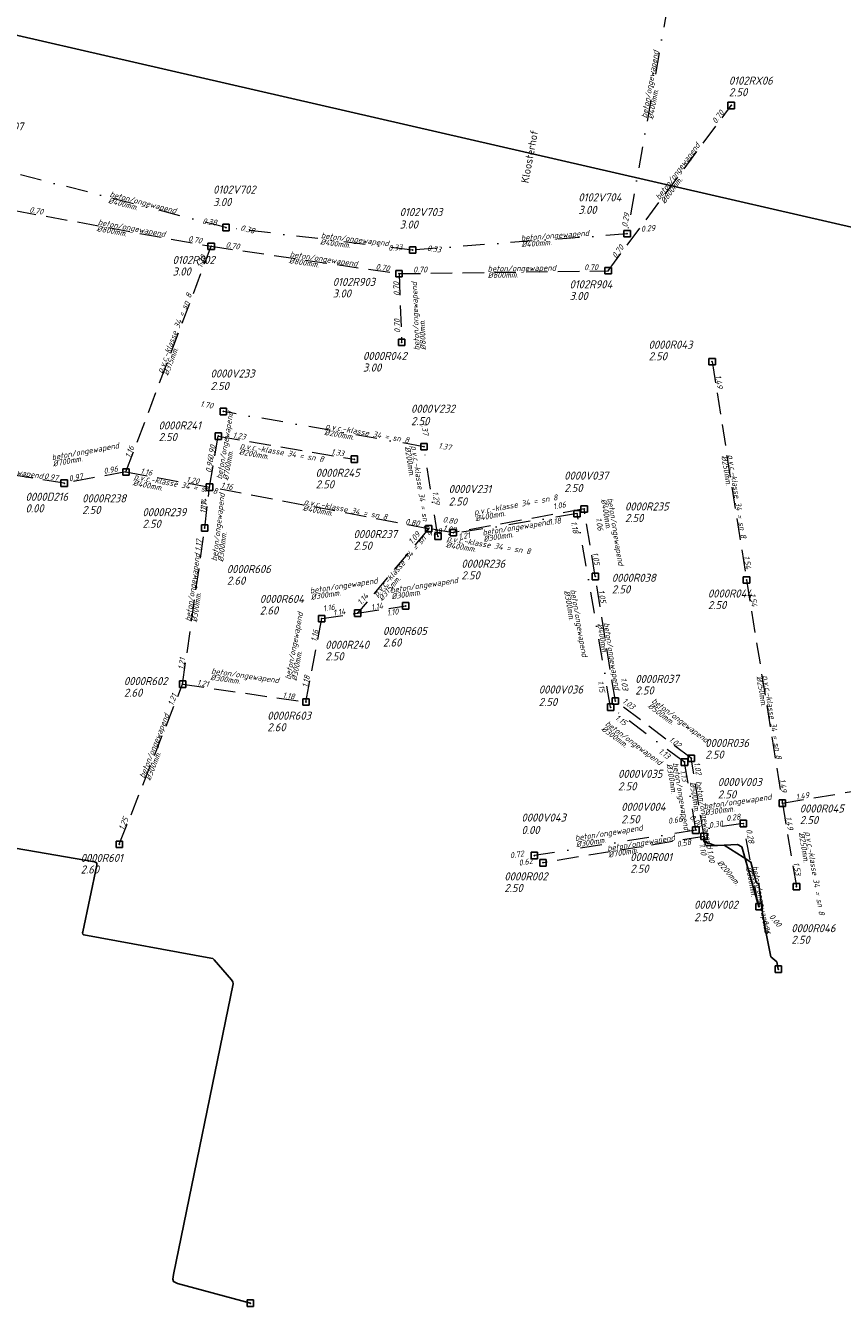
# Model space of a CAD drawing. Extents: x 155498 to 174806, y 452529 to 461643.
# Tile 6 of 44: x 157732 to 157923, y 460163 to 460461. Entities that reach past the tile are written whole.
import ezdxf
from ezdxf.enums import TextEntityAlignment as Align

# ---------------------------------------------------------------- set-up
doc = ezdxf.new("R2010")
doc.units = 0
doc.header["$PDMODE"] = 64
doc.header["$PDSIZE"] = 1.5
doc.linetypes.add('RI-HWA', pattern=[7.4, 5, -2.4])
doc.linetypes.add('RI-VWA', pattern=[11, 5, -3, 0, -3])
doc.layers.get('0').update_dxf_attribs({"linetype": 'CONTINUOUS'})
doc.layers.get('DEFPOINTS').update_dxf_attribs({"linetype": 'CONTINUOUS'})
for name, color, linetype, lineweight in [('B-OI-RI-GWA_PUTNUMMER-T18', 10, 'CONTINUOUS', 18), ('B-OI-RI-HWA-BOB-T18', 150, 'CONTINUOUS', 18), ('B-OI-RI-HWA-MATERIAAL-T18', 150, 'CONTINUOUS', 18), ('B-OI-RI-HWA-PUTDEKSELHOOGTE-T25', 150, 'CONTINUOUS', 25), ('B-OI-RI-HWA-PUTNUMMER-T25', 150, 'CONTINUOUS', 25), ('B-OI-RI-HWA_DIAMETER-T18', 150, 'CONTINUOUS', 18), ('B-OI-RI-HWA_RIOOLPUT-S', 150, 'CONTINUOUS', 25), ('B-OI-RI-HWA_TRANSPORTLEIDING-G', 150, 'RI-HWA', 18), ('B-OI-RI-VWA-BOB-T18', 34, 'CONTINUOUS', 18), ('B-OI-RI-VWA-DIAMETER-T18', 34, 'CONTINUOUS', 18), ('B-OI-RI-VWA-MATERIAAL-T18', 34, 'CONTINUOUS', 18), ('B-OI-RI-VWA_PUTDEKSELHOOGTE-T25', 34, 'CONTINUOUS', 25), ('B-OI-RI-VWA_PUTNUMMER-T25', 34, 'CONTINUOUS', 25), ('B-OI-RI-VWA_RIOOLPUT-S', 34, 'CONTINUOUS', 25), ('B-OI-RI-VWA_TRANSPORTLEIDING-G', 34, 'RI-VWA', 18), ('B-XX-OG-TOPOGRAFIE-T18', 2, 'CONTINUOUS', 18)]:
    doc.layers.add(name, color=color, linetype=linetype, lineweight=lineweight)
for name, color, linetype in [('hemelwater', 7, 'CONTINUOUS'), ('onbekend', 7, 'CONTINUOUS'), ('persleiding', 7, 'CONTINUOUS')]:
    doc.layers.add(name, color=color, linetype=linetype)
doc.styles.add('NLCS-ISO-M-T18', font='NLCS-ISO.ttf', dxfattribs={"height": 1.8})
doc.styles.add('NLCS-ISO-M750-T18_CURSIEF', font='NLCS-ISO.ttf', dxfattribs={"oblique": 15, "height": 1.35})
doc.styles.add('NLCS-ISO-M750-T25_CURSIEF', font='NLCS-ISO.ttf', dxfattribs={"oblique": 15, "height": 1.875})

# ---------------------------------------------------------------- blocks, each defined once
blk = doc.blocks.new('ACMAP_ANN_TEMPLATE_hwa-diam')
at = {"style": 'NLCS-ISO-M750-T18_CURSIEF', "oblique": 15}
blk.add_attdef('hwa-diam', (-3.7, -1.3), '', height=1.35, dxfattribs=at)
blk = doc.blocks.new('ACMAP_ANN_TEMPLATE_hwa-nap-l')
at = {"style": 'NLCS-ISO-M750-T18_CURSIEF', "oblique": 15}
blk.add_attdef('hwa-nap-l', (3.3, 0.2), '', height=1.35, dxfattribs=at)
blk = doc.blocks.new('ACMAP_ANN_TEMPLATE_hwa-nap-r')
at = {"style": 'NLCS-ISO-M750-T18_CURSIEF', "oblique": 15}
blk.add_attdef('hwa-nap-r', (-5.6, 0.2), '', height=1.35, dxfattribs=at)
blk = doc.blocks.new('ACMAP_ANN_TEMPLATE_vwa-diam')
at = {"style": 'NLCS-ISO-M750-T18_CURSIEF', "oblique": 15}
blk.add_attdef('vwa-diam', (0.3, -1.3), '', height=1.35, dxfattribs=at)
blk = doc.blocks.new('ACMAP_ANN_TEMPLATE_vwa-materiaal')
at = {"style": 'NLCS-ISO-M750-T18_CURSIEF', "oblique": 15}
blk.add_attdef('vwa-mat', (0.3, 0.2), '', height=1.35, dxfattribs=at)
blk = doc.blocks.new('ACMAP_ANN_TEMPLATE_vwa-nap-l')
at = {"style": 'NLCS-ISO-M750-T18_CURSIEF', "oblique": 15}
blk.add_attdef('vwa-nap-l', (3.3, 0.2), '', height=1.35, dxfattribs=at)
blk = doc.blocks.new('ACMAP_ANN_TEMPLATE_vwa-nap-r')
at = {"style": 'NLCS-ISO-M750-T18_CURSIEF', "oblique": 15}
blk.add_attdef('vwa-nap-r', (-5.6, 0.2), '', height=1.35, dxfattribs=at)
blk = doc.blocks.new('ACMAP_ANN_TEMPLATE_hwa-materiaal')
at = {"style": 'NLCS-ISO-M750-T18_CURSIEF', "oblique": 15}
blk.add_attdef('hwa-mat', (-3.7, 0.2), '', height=1.35, dxfattribs=at)
blk = doc.blocks.new('ACMAP_ANN_TEMPLATE_hwa-puth')
at = {"style": 'NLCS-ISO-M750-T25_CURSIEF', "oblique": 15}
blk.add_attdef('hwa-puth', (-9, -6.8), '', height=1.88, dxfattribs=at)
blk = doc.blocks.new('ACMAP_ANN_TEMPLATE_hwa-putnr')
at = {"style": 'NLCS-ISO-M750-T25_CURSIEF', "oblique": 15}
blk.add_attdef('hwa-putnr', (-9, -4.1), '', height=1.88, dxfattribs=at)
blk = doc.blocks.new('ACMAP_ANN_TEMPLATE_vwa-puth')
at = {"style": 'NLCS-ISO-M750-T25_CURSIEF', "oblique": 15}
blk.add_attdef('vwa-puth', (-3, 5), '', height=1.88, dxfattribs=at)
blk = doc.blocks.new('ACMAP_ANN_TEMPLATE_vwa-putnr')
at = {"style": 'NLCS-ISO-M750-T25_CURSIEF', "oblique": 15}
blk.add_attdef('vaw-putnr', (-3, 7.9), '', height=1.88, dxfattribs=at)
blk = doc.blocks.new('ACMAP_ANN_TEMPLATE_gwa-putnr')
at = {"style": 'NLCS-ISO-M750-T25_CURSIEF', "oblique": 15}
blk.add_attdef('gwa-putnr', (3, -2.1), '', height=1.88, dxfattribs=at)

msp = doc.modelspace()

# ---------------------------------------------------------------- linework, layer by layer
at = {"layer": 'B-OI-RI-HWA_RIOOLPUT-S'}
for p in [(157896.68, 460442.08), (157775.63, 460409.3), (157819.35, 460402.94), (157868.04, 460403.61), (157819.96, 460386.94), (157892.25, 460382.47), (157777.28, 460365.11), (157808.94, 460359.74), (157755.77, 460356.77), (157741.41, 460354.16), (157775.23, 460353.24), (157862.46, 460348.17), (157774.13, 460343.74), (157826.23, 460343.55), (157831.97, 460342.64), (157865.03, 460332.44), (157900.25, 460331.64), (157820.9, 460325.61), (157801.36, 460322.63), (157809.7, 460323.91), (157768.96, 460307.38), (157797.68, 460303.21), (157869.72, 460303.45), (157887.38, 460290.12), (157908.59, 460279.68), (157890.35, 460271.93), (157754.24, 460270.1), (157852.87, 460265.79), (157911.87, 460260.26)]:
    msp.add_point(p, dxfattribs=at)
at = {"layer": 'B-OI-RI-HWA_TRANSPORTLEIDING-G'}
for p, q in [((157868.04, 460403.61), (157896.68, 460442.08)), ((157729.91, 460417.62), (157775.63, 460409.3)), ((157755.77, 460356.77), (157775.63, 460409.3)), ((157775.63, 460409.3), (157819.35, 460402.94)), ((157819.35, 460402.94), (157868.04, 460403.61)), ((157819.35, 460402.94), (157819.96, 460386.94)), ((157892.25, 460382.47), (157900.25, 460331.64)), ((157775.23, 460353.24), (157777.28, 460365.11)), ((157777.28, 460365.11), (157808.94, 460359.74)), ((157741.41, 460354.16), (157707.17, 460359.5)), ((157755.77, 460356.77), (157741.41, 460354.16)), ((157755.77, 460356.77), (157775.23, 460353.24)), ((157774.13, 460343.74), (157775.23, 460353.24)), ((157826.23, 460343.55), (157775.23, 460353.24)), ((157862.46, 460348.17), (157831.97, 460342.64)), ((157865.03, 460332.44), (157862.46, 460348.17)), ((157768.96, 460307.38), (157774.13, 460343.74)), ((157826.23, 460343.55), (157809.7, 460323.91)), ((157831.97, 460342.64), (157826.23, 460343.55)), ((157869.72, 460303.45), (157865.03, 460332.44)), ((157900.25, 460331.64), (157908.59, 460279.68)), ((157809.7, 460323.91), (157820.9, 460325.61)), ((157797.68, 460303.21), (157801.36, 460322.63)), ((157801.36, 460322.63), (157809.7, 460323.91)), ((157754.24, 460270.1), (157768.96, 460307.38)), ((157768.96, 460307.38), (157797.68, 460303.21)), ((157887.38, 460290.12), (157869.72, 460303.45)), ((157890.35, 460271.93), (157887.38, 460290.12)), ((157908.59, 460279.68), (157944.92, 460285.76)), ((157908.59, 460279.68), (157911.87, 460260.26)), ((157890.35, 460271.93), (157852.87, 460265.79))]:
    msp.add_line(p, q, dxfattribs=at)
at = {"layer": 'B-OI-RI-VWA_RIOOLPUT-S'}
for p in [(157779.07, 460413.67), (157872.45, 460412.22), (157822.51, 460408.43), (157778.46, 460370.85), (157825.14, 460362.66), (157860.8, 460347.09), (157828.42, 460341.82), (157868.61, 460302.02), (157885.81, 460289.22), (157888.46, 460273.39), (157899.5, 460274.94), (157850.85, 460267.49), (157903.13, 460255.58)]:
    msp.add_point(p, dxfattribs=at)
at = {"layer": 'B-OI-RI-VWA_TRANSPORTLEIDING-G'}
for p, q in [((157881.89, 460465.24), (157872.45, 460412.22)), ((157779.07, 460413.67), (157724.05, 460427.81)), ((157822.51, 460408.43), (157779.07, 460413.67)), ((157872.45, 460412.22), (157822.51, 460408.43)), ((157825.14, 460362.66), (157778.46, 460370.85)), ((157828.42, 460341.82), (157825.14, 460362.66)), ((157860.8, 460347.09), (157828.42, 460341.82)), ((157868.61, 460302.02), (157860.8, 460347.09)), ((157885.81, 460289.22), (157868.61, 460302.02)), ((157888.46, 460273.39), (157885.81, 460289.22)), ((157899.5, 460274.94), (157888.46, 460273.39)), ((157903.13, 460255.58), (157899.5, 460274.94)), ((157888.46, 460273.39), (157850.85, 460267.49))]:
    msp.add_line(p, q, dxfattribs=at)
at = {"layer": 'DEFPOINTS', "flags": 128}
msp.add_lwpolyline([(157498.69, 460511.77), (157666.49, 461268.41), (158141.33, 461489.21), (159256.93, 461205.94), (159206.49, 460696.31), (158205.71, 460856.25), (158144.02, 460363.33)], close=True, dxfattribs=at)
at = {"layer": 'hemelwater'}
msp.add_lwpolyline([(157903.13, 460255.58), (157899.12, 460269.48), (157898.14, 460270.03), (157893.5, 460269.81), (157892.94, 460269.81), (157890.34, 460270.72), (157890.28, 460271.36), (157890.35, 460271.93)], dxfattribs=at)
at = {"layer": 'onbekend'}
msp.add_lwpolyline([(157907.64, 460241.03), (157907.33, 460242.73), (157905.91, 460243.92), (157904.71, 460249.72), (157904.02, 460253.62), (157903.11, 460260.75), (157902.46, 460261.3), (157901.26, 460265.97), (157899.48, 460267.08), (157895.07, 460269.9), (157890.95, 460269.74), (157890.6, 460270.04), (157890.35, 460271.93)], dxfattribs=at)
msp.add_point((157907.64, 460241.03), dxfattribs=at)
at = {"layer": 'persleiding'}
msp.add_lwpolyline([(157784.76, 460163.28), (157767.82, 460167.89), (157766.83, 460168.29), (157766.72, 460168.84), (157766.88, 460169.93), (157780.73, 460237.62), (157780.67, 460238.06), (157780.37, 460238.53), (157776.33, 460243.24), (157775.97, 460243.49), (157775.56, 460243.59), (157745.97, 460249.05), (157745.77, 460249.2), (157745.7, 460249.46), (157745.73, 460249.73), (157749.04, 460265.21), (157749.04, 460265.62), (157748.85, 460265.88), (157748.45, 460266.03), (157716.4, 460271.52)], dxfattribs=at)
msp.add_point((157784.76, 460163.28), dxfattribs=at)

# ---------------------------------------------------------------- block references
at = {"layer": 'B-OI-RI-GWA_PUTNUMMER-T18'}
msp.add_blockref('ACMAP_ANN_TEMPLATE_gwa-putnr', (157719.01, 460438.35), dxfattribs=at).add_auto_attribs({'gwa-putnr': '0100G507'})
at = {"layer": 'B-OI-RI-HWA-BOB-T18'}
for name, p, rotation, values in [('ACMAP_ANN_TEMPLATE_hwa-nap-r', (157896.68, 460442.08), 53.33413029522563, {'hwa-nap-r': '0.70'}), ('ACMAP_ANN_TEMPLATE_hwa-nap-l', (157729.91, 460417.62), 349.6803750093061, {'hwa-nap-l': '0.70'}), ('ACMAP_ANN_TEMPLATE_hwa-nap-r', (157775.63, 460409.3), 349.6803750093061, {'hwa-nap-r': '0.70'}), ('ACMAP_ANN_TEMPLATE_hwa-nap-l', (157775.63, 460409.3), 351.7279341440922, {'hwa-nap-l': '0.70'}), ('ACMAP_ANN_TEMPLATE_hwa-nap-l', (157868.04, 460403.61), 53.33413029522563, {'hwa-nap-l': '0.70'}), ('ACMAP_ANN_TEMPLATE_hwa-nap-r', (157775.63, 460409.3), 69.29623478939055, {'hwa-nap-r': '1.20'}), ('ACMAP_ANN_TEMPLATE_hwa-nap-r', (157819.35, 460402.94), 351.7279341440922, {'hwa-nap-r': '0.70'}), ('ACMAP_ANN_TEMPLATE_hwa-nap-l', (157819.35, 460402.94), 0.7824233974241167, {'hwa-nap-l': '0.70'}), ('ACMAP_ANN_TEMPLATE_hwa-nap-r', (157868.04, 460403.61), 0.7824233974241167, {'hwa-nap-r': '0.70'}), ('ACMAP_ANN_TEMPLATE_hwa-nap-l', (157819.8, 460394.5), 92.19737277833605, {'hwa-nap-l': '0.70'}), ('ACMAP_ANN_TEMPLATE_hwa-nap-r', (157819.63, 460394.76), 92.19737277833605, {'hwa-nap-r': '0.70'}), ('ACMAP_ANN_TEMPLATE_hwa-nap-l', (157892.25, 460382.47), 278.9442615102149, {'hwa-nap-l': '1.49'}), ('ACMAP_ANN_TEMPLATE_hwa-nap-l', (157755.77, 460356.77), 69.29623478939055, {'hwa-nap-l': '1.16'}), ('ACMAP_ANN_TEMPLATE_hwa-nap-l', (157777.28, 460365.11), 350.3787220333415, {'hwa-nap-l': '1.23'}), ('ACMAP_ANN_TEMPLATE_hwa-nap-r', (157777.28, 460365.11), 80.23424284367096, {'hwa-nap-r': '0.90'}), ('ACMAP_ANN_TEMPLATE_hwa-nap-r', (157808.94, 460359.74), 350.3787220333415, {'hwa-nap-r': '1.33'}), ('ACMAP_ANN_TEMPLATE_hwa-nap-l', (157747.49, 460355.51), 10.30484646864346, {'hwa-nap-l': '0.96'}), ('ACMAP_ANN_TEMPLATE_hwa-nap-l', (157755.77, 460356.77), 349.7298763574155, {'hwa-nap-l': '1.16'}), ('ACMAP_ANN_TEMPLATE_hwa-nap-l', (157775.23, 460353.24), 80.23424284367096, {'hwa-nap-l': '0.96'}), ('ACMAP_ANN_TEMPLATE_hwa-nap-l', (157733.34, 460355.51), 351.1308796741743, {'hwa-nap-l': '0.97'}), ('ACMAP_ANN_TEMPLATE_hwa-nap-r', (157748.13, 460355.35), 10.30484646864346, {'hwa-nap-r': '0.97'}), ('ACMAP_ANN_TEMPLATE_hwa-nap-r', (157775.23, 460353.24), 349.7298763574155, {'hwa-nap-r': '1.20'}), ('ACMAP_ANN_TEMPLATE_hwa-nap-r', (157783.26, 460351.85), 349.2361992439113, {'hwa-nap-r': '1.16'}), ('ACMAP_ANN_TEMPLATE_hwa-nap-l', (157774.13, 460343.74), 83.36886853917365, {'hwa-nap-l': '1.17'}), ('ACMAP_ANN_TEMPLATE_hwa-nap-r', (157775.23, 460353.24), 83.36886853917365, {'hwa-nap-r': '1.14'}), ('ACMAP_ANN_TEMPLATE_hwa-nap-l', (157852.11, 460347.25), 10.28020895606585, {'hwa-nap-l': '1.06'}), ('ACMAP_ANN_TEMPLATE_hwa-nap-r', (157826.23, 460343.55), 350.980677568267, {'hwa-nap-r': '0.80'}), ('ACMAP_ANN_TEMPLATE_hwa-nap-l', (157826.17, 460345.4), 350.980677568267, {'hwa-nap-l': '0.80'}), ('ACMAP_ANN_TEMPLATE_hwa-nap-r', (157865.84, 460340.49), 279.2761498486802, {'hwa-nap-r': '1.06'}), ('ACMAP_ANN_TEMPLATE_hwa-nap-l', (157820.44, 460337.17), 49.91580517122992, {'hwa-nap-l': '1.09'}), ('ACMAP_ANN_TEMPLATE_hwa-nap-r', (157831.97, 460342.64), 10.28020895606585, {'hwa-nap-r': '1.09'}), ('ACMAP_ANN_TEMPLATE_hwa-nap-l', (157826.23, 460343.55), 349.2361992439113, {'hwa-nap-l': '1.09'}), ('ACMAP_ANN_TEMPLATE_hwa-nap-r', (157774.13, 460343.74), 81.91181922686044, {'hwa-nap-r': '1.17'}), ('ACMAP_ANN_TEMPLATE_hwa-nap-r', (157865.03, 460332.44), 279.189685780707, {'hwa-nap-r': '1.05'}), ('ACMAP_ANN_TEMPLATE_hwa-nap-r', (157900.25, 460331.64), 278.9442615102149, {'hwa-nap-r': '1.54'}), ('ACMAP_ANN_TEMPLATE_hwa-nap-r', (157814.29, 460329.81), 49.91580517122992, {'hwa-nap-r': '1.14'}), ('ACMAP_ANN_TEMPLATE_hwa-nap-l', (157865.03, 460332.44), 279.2761498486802, {'hwa-nap-l': '1.05'}), ('ACMAP_ANN_TEMPLATE_hwa-nap-l', (157900.25, 460331.64), 279.1186590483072, {'hwa-nap-l': '1.54'}), ('ACMAP_ANN_TEMPLATE_hwa-nap-l', (157798.5, 460323.59), 8.682160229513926, {'hwa-nap-l': '1.16'}), ('ACMAP_ANN_TEMPLATE_hwa-nap-r', (157809.7, 460323.91), 8.682160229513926, {'hwa-nap-r': '1.14'}), ('ACMAP_ANN_TEMPLATE_hwa-nap-l', (157809.7, 460323.91), 8.653846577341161, {'hwa-nap-l': '1.14'}), ('ACMAP_ANN_TEMPLATE_hwa-nap-r', (157822.16, 460323.89), 8.653846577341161, {'hwa-nap-r': '1.10'}), ('ACMAP_ANN_TEMPLATE_hwa-nap-r', (157801.36, 460322.63), 79.28402933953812, {'hwa-nap-r': '1.16'}), ('ACMAP_ANN_TEMPLATE_hwa-nap-l', (157768.96, 460307.38), 81.91181922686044, {'hwa-nap-l': '1.21'}), ('ACMAP_ANN_TEMPLATE_hwa-nap-l', (157797.68, 460303.21), 79.28402933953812, {'hwa-nap-l': '1.18'}), ('ACMAP_ANN_TEMPLATE_hwa-nap-l', (157768.96, 460307.38), 351.7370012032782, {'hwa-nap-l': '1.21'}), ('ACMAP_ANN_TEMPLATE_hwa-nap-l', (157870.23, 460312.03), 279.189685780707, {'hwa-nap-l': '1.03'}), ('ACMAP_ANN_TEMPLATE_hwa-nap-r', (157768.96, 460307.38), 68.44359365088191, {'hwa-nap-r': '1.21'}), ('ACMAP_ANN_TEMPLATE_hwa-nap-r', (157797.68, 460303.21), 351.7370012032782, {'hwa-nap-r': '1.18'}), ('ACMAP_ANN_TEMPLATE_hwa-nap-r', (157875.56, 460299.65), 322.9540153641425, {'hwa-nap-r': '1.03'}), ('ACMAP_ANN_TEMPLATE_hwa-nap-l', (157879.27, 460296.07), 322.9540153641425, {'hwa-nap-l': '1.02'}), ('ACMAP_ANN_TEMPLATE_hwa-nap-r', (157888.72, 460283.58), 279.283434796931, {'hwa-nap-r': '1.02'}), ('ACMAP_ANN_TEMPLATE_hwa-nap-r', (157908.59, 460279.68), 279.1186590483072, {'hwa-nap-r': '1.49'}), ('ACMAP_ANN_TEMPLATE_hwa-nap-l', (157908.59, 460279.68), 9.500679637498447, {'hwa-nap-l': '1.49'}), ('ACMAP_ANN_TEMPLATE_hwa-nap-r', (157890.35, 460271.93), 310.178448, {'hwa-nap-r': '0.00'}), ('ACMAP_ANN_TEMPLATE_hwa-nap-l', (157754.24, 460270.1), 68.44359365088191, {'hwa-nap-l': '1.25'}), ('ACMAP_ANN_TEMPLATE_hwa-nap-l', (157908.59, 460279.68), 279.5814172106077, {'hwa-nap-l': '1.49'}), ('ACMAP_ANN_TEMPLATE_hwa-nap-l', (157880.88, 460268.72), 9.299372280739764, {'hwa-nap-l': '0.58'}), ('ACMAP_ANN_TEMPLATE_hwa-nap-l', (157890.35, 460271.93), 279.283434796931, {'hwa-nap-l': '1.00'}), ('ACMAP_ANN_TEMPLATE_hwa-nap-r', (157852.87, 460265.79), 9.299372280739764, {'hwa-nap-r': '0.62'}), ('ACMAP_ANN_TEMPLATE_hwa-nap-r', (157911.87, 460260.26), 279.5814172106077, {'hwa-nap-r': '1.53'}), ('ACMAP_ANN_TEMPLATE_hwa-nap-l', (157903.13, 460255.58), 310.178448, {'hwa-nap-l': '0.00'})]:
    msp.add_blockref(name, p, dxfattribs=dict(at, rotation=rotation)).add_auto_attribs(values)
at = {"layer": 'B-OI-RI-HWA-MATERIAAL-T18'}
for p, rotation, values in [((157882.36, 460422.84), 53.33413029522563, {'hwa-mat': 'beton/ongewapend'}), ((157752.77, 460413.46), 349.6803750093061, {'hwa-mat': 'beton/ongewapend'}), ((157797.49, 460406.12), 351.7279341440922, {'hwa-mat': 'beton/ongewapend'}), ((157843.69, 460403.27), 0.7824233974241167, {'hwa-mat': 'beton/ongewapend'}), ((157824.18, 460388.81), 92.19737277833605, {'hwa-mat': 'beton/ongewapend'}), ((157765.7, 460383.03), 69.29623478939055, {'hwa-mat': 'p.v.c.-klasse 34 = sn 8'}), ((157778.93, 460358.61), 80.23424284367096, {'hwa-mat': 'beton/ongewapend'}), ((157742.28, 460359.95), 10.30484646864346, {'hwa-mat': 'beton/ongewapend'}), ((157785.89, 460361.53), 350.3787220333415, {'hwa-mat': 'p.v.c.-klasse 34 = sn 8'}), ((157896.25, 460357.05), 278.9442615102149, {'hwa-mat': 'p.v.c.-klasse 34 = sn 8'}), ((157724.29, 460356.83), 351.1308796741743, {'hwa-mat': 'beton/ongewapend'}), ((157761.17, 460354.26), 349.7298763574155, {'hwa-mat': 'p.v.c.-klasse 34 = sn 8'}), ((157777.57, 460339.6), 83.36886853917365, {'hwa-mat': 'beton/ongewapend'}), ((157800.73, 460348.4), 349.2361992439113, {'hwa-mat': 'p.v.c.-klasse 34 = sn 8'}), ((157840.62, 460347.19), 10.28020895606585, {'hwa-mat': 'p.v.c.-klasse 34 = sn 8'}), ((157868.25, 460346.93), 279.2761498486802, {'hwa-mat': 'beton/ongewapend'}), ((157816.82, 460330.3), 49.91580517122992, {'hwa-mat': 'p.v.c.-klasse 34 = sn 8'}), ((157834.03, 460339.92), 350.980677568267, {'hwa-mat': 'p.v.c.-klasse 34 = sn 8'}), ((157771.55, 460325.56), 81.91181922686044, {'hwa-mat': 'beton/ongewapend'}), ((157802.4, 460328.83), 8.682160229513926, {'hwa-mat': 'beton/ongewapend'}), ((157821.12, 460328.93), 8.653846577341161, {'hwa-mat': 'beton/ongewapend'}), ((157794.93, 460311.94), 79.28402933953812, {'hwa-mat': 'beton/ongewapend'}), ((157867.38, 460317.95), 279.189685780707, {'hwa-mat': 'beton/ongewapend'}), ((157779.2, 460309.14), 351.7370012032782, {'hwa-mat': 'beton/ongewapend'}), ((157904.42, 460305.66), 279.1186590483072, {'hwa-mat': 'p.v.c.-klasse 34 = sn 8'}), ((157880.9, 460300.85), 322.9540153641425, {'hwa-mat': 'beton/ongewapend'}), ((157761.6, 460288.74), 68.44359365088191, {'hwa-mat': 'beton/ongewapend'}), ((157888.87, 460281.03), 279.283434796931, {'hwa-mat': 'beton/ongewapend'}), ((157871.61, 460268.86), 9.299372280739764, {'hwa-mat': 'beton/ongewapend'}), ((157914.29, 460269.3), 279.5814172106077, {'hwa-mat': 'p.v.c.-klasse 34 = sn 8'})]:
    msp.add_blockref('ACMAP_ANN_TEMPLATE_hwa-materiaal', p, dxfattribs=dict(at, rotation=rotation)).add_auto_attribs(values)
at = {"layer": 'B-OI-RI-HWA-PUTDEKSELHOOGTE-T25'}
for p, values in [((157905.14, 460451.03), {'hwa-puth': '2.50'}), ((157775.63, 460409.3), {'hwa-puth': '3.00'}), ((157812.92, 460404.18), {'hwa-puth': '3.00'}), ((157868.04, 460403.61), {'hwa-puth': '3.00'}), ((157886.44, 460389.56), {'hwa-puth': '2.50'}), ((157819.96, 460386.94), {'hwa-puth': '3.00'}), ((157772.37, 460370.76), {'hwa-puth': '2.50'}), ((157808.94, 460359.74), {'hwa-puth': '2.50'}), ((157741.41, 460354.16), {'hwa-puth': '0.00'}), ((157754.59, 460353.79), {'hwa-puth': '2.50'}), ((157768.61, 460350.57), {'hwa-puth': '2.50'}), ((157880.95, 460351.9), {'hwa-puth': '2.50'}), ((157817.76, 460345.47), {'hwa-puth': '2.50'}), ((157842.87, 460338.58), {'hwa-puth': '2.50'}), ((157788.27, 460337.33), {'hwa-puth': '2.60'}), ((157877.89, 460335.3), {'hwa-puth': '2.50'}), ((157795.94, 460330.39), {'hwa-puth': '2.60'}), ((157900.25, 460331.64), {'hwa-puth': '2.50'}), ((157824.61, 460322.93), {'hwa-puth': '2.60'}), ((157811.17, 460319.71), {'hwa-puth': '2.50'}), ((157883.35, 460311.77), {'hwa-puth': '2.50'}), ((157764.3, 460311.25), {'hwa-puth': '2.60'}), ((157797.68, 460303.21), {'hwa-puth': '2.60'}), ((157899.64, 460296.85), {'hwa-puth': '2.50'}), ((157921.64, 460281.59), {'hwa-puth': '2.50'}), ((157754.24, 460270.1), {'hwa-puth': '2.60'}), ((157882.17, 460270.28), {'hwa-puth': '2.50'}), ((157852.87, 460265.79), {'hwa-puth': '2.50'}), ((157919.68, 460253.73), {'hwa-puth': '2.50'})]:
    msp.add_blockref('ACMAP_ANN_TEMPLATE_hwa-puth', p, dxfattribs=at).add_auto_attribs(values)
at = {"layer": 'B-OI-RI-HWA-PUTNUMMER-T25'}
for p, values in [((157905.14, 460451.03), {'hwa-putnr': '0102RX06'}), ((157775.63, 460409.3), {'hwa-putnr': '0102R902'}), ((157812.92, 460404.18), {'hwa-putnr': '0102R903'}), ((157868.04, 460403.61), {'hwa-putnr': '0102R904'}), ((157886.44, 460389.56), {'hwa-putnr': '0000R043'}), ((157819.96, 460386.94), {'hwa-putnr': '0000R042'}), ((157772.37, 460370.76), {'hwa-putnr': '0000R241'}), ((157808.94, 460359.74), {'hwa-putnr': '0000R245'}), ((157741.41, 460354.16), {'hwa-putnr': '0000D216'}), ((157754.59, 460353.79), {'hwa-putnr': '0000R238'}), ((157880.95, 460351.9), {'hwa-putnr': '0000R235'}), ((157768.61, 460350.57), {'hwa-putnr': '0000R239'}), ((157817.76, 460345.47), {'hwa-putnr': '0000R237'}), ((157788.27, 460337.33), {'hwa-putnr': '0000R606'}), ((157842.87, 460338.58), {'hwa-putnr': '0000R236'}), ((157877.89, 460335.3), {'hwa-putnr': '0000R038'}), ((157795.94, 460330.39), {'hwa-putnr': '0000R604'}), ((157900.25, 460331.64), {'hwa-putnr': '0000R044'}), ((157824.61, 460322.93), {'hwa-putnr': '0000R605'}), ((157811.17, 460319.71), {'hwa-putnr': '0000R240'}), ((157764.3, 460311.25), {'hwa-putnr': '0000R602'}), ((157883.35, 460311.77), {'hwa-putnr': '0000R037'}), ((157797.68, 460303.21), {'hwa-putnr': '0000R603'}), ((157899.64, 460296.85), {'hwa-putnr': '0000R036'}), ((157921.64, 460281.59), {'hwa-putnr': '0000R045'}), ((157882.17, 460270.28), {'hwa-putnr': '0000R001'}), ((157754.24, 460270.1), {'hwa-putnr': '0000R601'}), ((157852.87, 460265.79), {'hwa-putnr': '0000R002'}), ((157919.68, 460253.73), {'hwa-putnr': '0000R046'})]:
    msp.add_blockref('ACMAP_ANN_TEMPLATE_hwa-putnr', p, dxfattribs=at).add_auto_attribs(values)
at = {"layer": 'B-OI-RI-HWA_DIAMETER-T18'}
for p, rotation, values in [((157882.36, 460422.84), 53.33413029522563, {'hwa-diam': '%%c800mm.'}), ((157752.77, 460413.46), 349.6803750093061, {'hwa-diam': '%%c800mm.'}), ((157797.49, 460406.12), 351.7279341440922, {'hwa-diam': '%%c800mm.'}), ((157843.69, 460403.27), 0.7824233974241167, {'hwa-diam': '%%c800mm.'}), ((157824.18, 460388.81), 92.19737277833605, {'hwa-diam': '%%c800mm.'}), ((157765.7, 460383.03), 69.29623478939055, {'hwa-diam': '%%c315mm.'}), ((157778.93, 460358.61), 80.23424284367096, {'hwa-diam': '%%c700mm.'}), ((157785.89, 460361.53), 350.3787220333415, {'hwa-diam': '%%c200mm.'}), ((157896.25, 460357.05), 278.9442615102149, {'hwa-diam': '%%c250mm.'}), ((157742.28, 460359.95), 10.30484646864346, {'hwa-diam': '%%c700mm.'}), ((157761.17, 460354.26), 349.7298763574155, {'hwa-diam': '%%c400mm.'}), ((157800.73, 460348.4), 349.2361992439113, {'hwa-diam': '%%c400mm.'}), ((157868.25, 460346.93), 279.2761498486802, {'hwa-diam': '%%c400mm.'}), ((157840.62, 460347.19), 10.28020895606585, {'hwa-diam': '%%c400mm.'}), ((157777.57, 460339.6), 83.36886853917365, {'hwa-diam': '%%c300mm.'}), ((157834.03, 460339.92), 350.980677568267, {'hwa-diam': '%%c400mm.'}), ((157816.82, 460330.3), 49.91580517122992, {'hwa-diam': '%%c315mm.'}), ((157771.55, 460325.56), 81.91181922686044, {'hwa-diam': '%%c300mm.'}), ((157802.4, 460328.83), 8.682160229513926, {'hwa-diam': '%%c300mm.'}), ((157821.12, 460328.93), 8.653846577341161, {'hwa-diam': '%%c300mm.'}), ((157867.38, 460317.95), 279.189685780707, {'hwa-diam': '%%c400mm.'}), ((157794.93, 460311.94), 79.28402933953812, {'hwa-diam': '%%c300mm.'}), ((157779.2, 460309.14), 351.7370012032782, {'hwa-diam': '%%c300mm.'}), ((157904.42, 460305.66), 279.1186590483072, {'hwa-diam': '%%c250mm.'}), ((157880.9, 460300.85), 322.9540153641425, {'hwa-diam': '%%c500mm.'}), ((157761.6, 460288.74), 68.44359365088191, {'hwa-diam': '%%c300mm.'}), ((157888.87, 460281.03), 279.283434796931, {'hwa-diam': '%%c500mm.'}), ((157914.29, 460269.3), 279.5814172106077, {'hwa-diam': '%%c250mm.'}), ((157871.61, 460268.86), 9.299372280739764, {'hwa-diam': '%%c700mm.'}), ((157896.7, 460263.76), 310.178448, {'hwa-diam': '%%c200mm.'})]:
    msp.add_blockref('ACMAP_ANN_TEMPLATE_hwa-diam', p, dxfattribs=dict(at, rotation=rotation)).add_auto_attribs(values)
at = {"layer": 'B-OI-RI-VWA-BOB-T18'}
for name, p, rotation, values in [('ACMAP_ANN_TEMPLATE_vwa-nap-r', (157873.65, 460419.13), 79.89908068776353, {'vwa-nap-r': '0.29'}), ('ACMAP_ANN_TEMPLATE_vwa-nap-r', (157779.07, 460413.67), 353.12264668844, {'vwa-nap-r': '0.38'}), ('ACMAP_ANN_TEMPLATE_vwa-nap-l', (157779.07, 460413.67), 345.588744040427, {'vwa-nap-l': '0.38'}), ('ACMAP_ANN_TEMPLATE_vwa-nap-l', (157872.45, 460412.22), 4.347370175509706, {'vwa-nap-l': '0.29'}), ('ACMAP_ANN_TEMPLATE_vwa-nap-r', (157822.51, 460408.43), 4.347370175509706, {'vwa-nap-r': '0.33'}), ('ACMAP_ANN_TEMPLATE_vwa-nap-l', (157822.51, 460408.43), 353.12264668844, {'vwa-nap-l': '0.33'}), ('ACMAP_ANN_TEMPLATE_vwa-nap-r', (157778.46, 460370.85), 350.0487465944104, {'vwa-nap-r': '1.70'}), ('ACMAP_ANN_TEMPLATE_vwa-nap-r', (157825.14, 460362.66), 278.9349219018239, {'vwa-nap-r': '1.37'}), ('ACMAP_ANN_TEMPLATE_vwa-nap-l', (157825.14, 460362.66), 350.0487465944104, {'vwa-nap-l': '1.37'}), ('ACMAP_ANN_TEMPLATE_vwa-nap-l', (157826.43, 460355.38), 278.9349219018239, {'vwa-nap-l': '1.29'}), ('ACMAP_ANN_TEMPLATE_vwa-nap-l', (157851.11, 460343.66), 9.244669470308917, {'vwa-nap-l': '1.18'}), ('ACMAP_ANN_TEMPLATE_vwa-nap-r', (157838.85, 460341.72), 9.244669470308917, {'vwa-nap-r': '1.21'}), ('ACMAP_ANN_TEMPLATE_vwa-nap-r', (157860.13, 460339.62), 279.8373159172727, {'vwa-nap-r': '1.18'}), ('ACMAP_ANN_TEMPLATE_vwa-nap-l', (157864.8, 460311.32), 279.8373159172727, {'vwa-nap-l': '1.15'}), ('ACMAP_ANN_TEMPLATE_vwa-nap-r', (157873.91, 460295.8), 323.3438915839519, {'vwa-nap-r': '1.15'}), ('ACMAP_ANN_TEMPLATE_vwa-nap-l', (157876.84, 460293.3), 323.3438915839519, {'vwa-nap-l': '1.13'}), ('ACMAP_ANN_TEMPLATE_vwa-nap-r', (157885.56, 460281.78), 279.5086751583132, {'vwa-nap-r': '1.13'}), ('ACMAP_ANN_TEMPLATE_vwa-nap-l', (157892.37, 460274.78), 7.990576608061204, {'vwa-nap-l': '0.28'}), ('ACMAP_ANN_TEMPLATE_vwa-nap-l', (157878.85, 460274.13), 8.905889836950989, {'vwa-nap-l': '0.66'}), ('ACMAP_ANN_TEMPLATE_vwa-nap-r', (157897.16, 460274.43), 7.990576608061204, {'vwa-nap-r': '0.30'}), ('ACMAP_ANN_TEMPLATE_vwa-nap-r', (157900.99, 460267.97), 280.597316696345, {'vwa-nap-r': '0.28'}), ('ACMAP_ANN_TEMPLATE_vwa-nap-r', (157850.85, 460267.49), 8.905889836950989, {'vwa-nap-r': '0.72'}), ('ACMAP_ANN_TEMPLATE_vwa-nap-l', (157888.46, 460273.39), 279.5086751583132, {'vwa-nap-l': '1.10'}), ('ACMAP_ANN_TEMPLATE_vwa-nap-l', (157903.13, 460255.58), 280.597316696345, {'vwa-nap-l': '0.26'})]:
    msp.add_blockref(name, p, dxfattribs=dict(at, rotation=rotation)).add_auto_attribs(values)
at = {"layer": 'B-OI-RI-VWA-DIAMETER-T18'}
for p, rotation, values in [((157877.17, 460438.73), 79.89908068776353, {'vwa-diam': '%%c400mm.'}), ((157751.56, 460420.74), 345.588744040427, {'vwa-diam': '%%c400mm.'}), ((157800.79, 460411.05), 353.12264668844, {'vwa-diam': '%%c400mm.'}), ((157847.48, 460410.33), 4.347370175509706, {'vwa-diam': '%%c400mm.'}), ((157801.8, 460366.75), 350.0487465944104, {'vwa-diam': '%%c200mm.'}), ((157821.9, 460363.09), 278.9349219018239, {'vwa-diam': '%%c200mm.'}), ((157838.6, 460341.71), 9.244669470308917, {'vwa-diam': '%%c300mm.'}), ((157858.99, 460329.59), 279.8373159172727, {'vwa-diam': '%%c300mm.'}), ((157866.89, 460297.94), 323.3438915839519, {'vwa-diam': '%%c300mm.'}), ((157882.84, 460289.27), 279.5086751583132, {'vwa-diam': '%%c300mm.'}), ((157890.11, 460278.05), 7.990576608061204, {'vwa-diam': '%%c300mm.'}), ((157860.16, 460270.64), 8.905889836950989, {'vwa-diam': '%%c300mm.'}), ((157901.32, 460265.26), 280.597316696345, {'vwa-diam': '%%c300mm.'})]:
    msp.add_blockref('ACMAP_ANN_TEMPLATE_vwa-diam', p, dxfattribs=dict(at, rotation=rotation)).add_auto_attribs(values)
at = {"layer": 'B-OI-RI-VWA-MATERIAAL-T18'}
for p, rotation, values in [((157877.17, 460438.73), 79.89908068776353, {'vwa-mat': 'beton/ongewapend'}), ((157751.56, 460420.74), 345.588744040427, {'vwa-mat': 'beton/ongewapend'}), ((157800.79, 460411.05), 353.12264668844, {'vwa-mat': 'beton/ongewapend'}), ((157847.48, 460410.33), 4.347370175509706, {'vwa-mat': 'beton/ongewapend'}), ((157801.8, 460366.75), 350.0487465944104, {'vwa-mat': 'p.v.c.-klasse 34 = sn 8'}), ((157821.9, 460363.09), 278.9349219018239, {'vwa-mat': 'p.v.c.-klasse 34 = sn 8'}), ((157838.6, 460341.71), 9.244669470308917, {'vwa-mat': 'beton/ongewapend'}), ((157858.99, 460329.59), 279.8373159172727, {'vwa-mat': 'beton/ongewapend'}), ((157866.89, 460297.94), 323.3438915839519, {'vwa-mat': 'beton/ongewapend'}), ((157882.84, 460289.27), 279.5086751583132, {'vwa-mat': 'beton/ongewapend'}), ((157890.11, 460278.05), 7.990576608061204, {'vwa-mat': 'beton/ongewapend'}), ((157860.16, 460270.64), 8.905889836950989, {'vwa-mat': 'beton/ongewapend'}), ((157901.32, 460265.26), 280.597316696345, {'vwa-mat': 'beton/ongewapend'})]:
    msp.add_blockref('ACMAP_ANN_TEMPLATE_vwa-materiaal', p, dxfattribs=dict(at, rotation=rotation)).add_auto_attribs(values)
at = {"layer": 'B-OI-RI-VWA_PUTDEKSELHOOGTE-T25'}
for p, values in [((157779.07, 460413.67), {'vwa-puth': '3.00'}), ((157864.09, 460411.85), {'vwa-puth': '3.00'}), ((157822.51, 460408.43), {'vwa-puth': '3.00'}), ((157778.46, 460370.85), {'vwa-puth': '2.50'}), ((157825.14, 460362.66), {'vwa-puth': '2.50'}), ((157860.8, 460347.09), {'vwa-puth': '2.50'}), ((157833.9, 460343.96), {'vwa-puth': '2.50'}), ((157854.88, 460297.29), {'vwa-puth': '2.50'}), ((157873.34, 460277.66), {'vwa-puth': '2.50'}), ((157896.55, 460275.77), {'vwa-puth': '2.50'}), ((157850.85, 460267.49), {'vwa-puth': '0.00'}), ((157874.08, 460269.99), {'vwa-puth': '2.50'}), ((157891.04, 460247.19), {'vwa-puth': '2.50'})]:
    msp.add_blockref('ACMAP_ANN_TEMPLATE_vwa-puth', p, dxfattribs=at).add_auto_attribs(values)
at = {"layer": 'B-OI-RI-VWA_PUTNUMMER-T25'}
for p, values in [((157779.07, 460413.67), {'vaw-putnr': '0102V702'}), ((157864.09, 460411.85), {'vaw-putnr': '0102V704'}), ((157822.51, 460408.43), {'vaw-putnr': '0102V703'}), ((157778.46, 460370.85), {'vaw-putnr': '0000V233'}), ((157825.14, 460362.66), {'vaw-putnr': '0000V232'}), ((157860.8, 460347.09), {'vaw-putnr': '0000V037'}), ((157833.9, 460343.96), {'vaw-putnr': '0000V231'}), ((157854.88, 460297.29), {'vaw-putnr': '0000V036'}), ((157873.34, 460277.66), {'vaw-putnr': '0000V035'}), ((157896.55, 460275.77), {'vaw-putnr': '0000V003'}), ((157850.85, 460267.49), {'vaw-putnr': '0000V043'}), ((157874.08, 460269.99), {'vaw-putnr': '0000V004'}), ((157891.04, 460247.19), {'vaw-putnr': '0000V002'})]:
    msp.add_blockref('ACMAP_ANN_TEMPLATE_vwa-putnr', p, dxfattribs=at).add_auto_attribs(values)

# ---------------------------------------------------------------- texts
at = {"layer": 'B-XX-OG-TOPOGRAFIE-T18', "style": 'NLCS-ISO-M-T18'}
msp.add_text('Kloosterhof', height=1.8, rotation=79.4, dxfattribs=at).set_placement((157849.74, 460430.21), align=Align.MIDDLE_CENTER)

doc.saveas('drawing.dxf')
